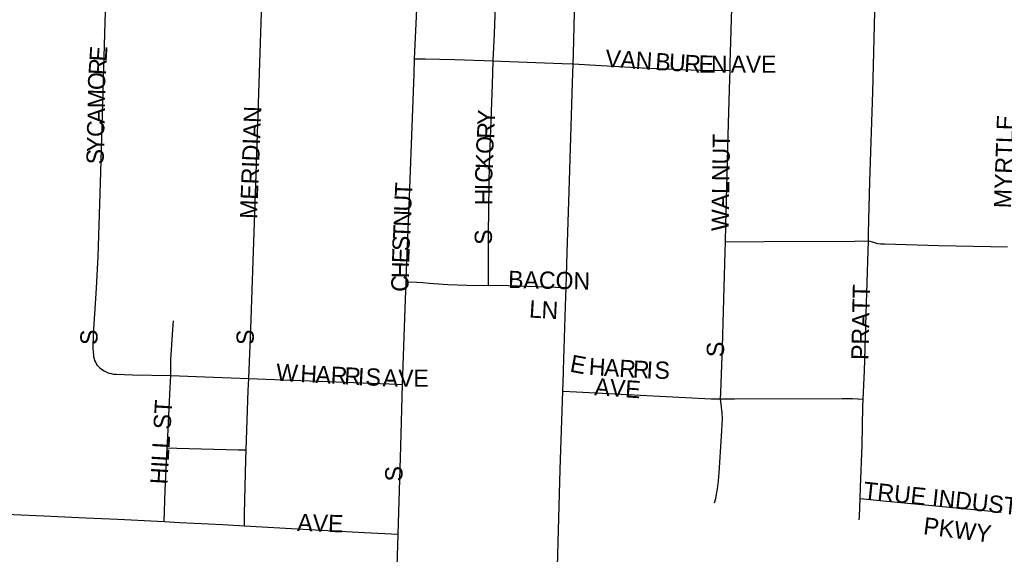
# Model space of a CAD drawing. Header units: feet. Extents: x 2113747 to 2516209, y 960708 to 1356798.
# Tile 114 of 253: x 2313538 to 2316394, y 1149916 to 1151467. Entities that reach past the tile are written whole.
import ezdxf

# ---------------------------------------------------------------- set-up
doc = ezdxf.new("R2010")
doc.units = ezdxf.units.FT
doc.header["$LTSCALE"] = 50
doc.header["$MEASUREMENT"] = 0
for name, color, linetype in [('0_Xref', 7, 'Continuous'), ('GM_X_City_Street', 251, 'Continuous'), ('GM_X_City_Street_Text', 251, 'Continuous')]:
    doc.layers.add(name, color=color, linetype=linetype)
doc.styles.add('Styledgn030', font='dgn030.shx')

# ---------------------------------------------------------------- blocks, each defined once
blk = doc.blocks.new('POR')
at = {"layer": 'GM_X_City_Street', "flags": 128}
for points in [[(2313763.9, 1150463.7), (2313760.7, 1150468.2), (2313758.3, 1150473.5), (2313756.2, 1150478.2), (2313754.6, 1150483.4), (2313753.3, 1150488.3), (2313752.5, 1150493.4), (2313751.6, 1150502.5), (2313751.2, 1150513.6), (2313752.1, 1150553.3), (2313760.2, 1150687.8), (2313765.5, 1150779.5), (2313772.8, 1151024.3), (2313780.9, 1151294.3), (2313790.5, 1151622.5), (2313797.7, 1151800.7)], [(2314202.3, 1150425.7), (2314207.8, 1150570.4), (2314223.3, 1151019.1), (2314238.9, 1151487.4), (2314249, 1151747), (2314250.9, 1151793.5)], [(2314683.2, 1151353.2), (2314690.7, 1151518.1), (2314697.5, 1151701.6), (2314700.6, 1151779.3)], [(2314911.2, 1151347.8), (2314915.5, 1151426.1), (2314923.1, 1151645.2), (2314926.6, 1151770.1)], [(2315143.1, 1151338.5), (2315144, 1151368.9), (2315149.8, 1151607.5), (2315156, 1151756.9)], [(2315598.2, 1151319.2), (2315598.4, 1151340.2), (2315604.8, 1151533.3), (2315610.7, 1151686.3), (2315612.1, 1151743.1)], [(2315999.8, 1150825.2), (2315999.8, 1150847.9), (2316003.7, 1150997.5), (2316012.2, 1151256.5), (2316019.6, 1151530.7), (2316025.7, 1151706.8), (2316026.7, 1151734.2)], [(2314659.1, 1150706.6), (2314659.9, 1150738.2), (2314668.4, 1150951.7), (2314681.6, 1151309.7), (2314683.2, 1151353.2)], [(2314683.2, 1151353.2), (2314714, 1151353), (2314798.8, 1151351.8), (2314885.4, 1151348.8), (2314911.2, 1151347.8)], [(2314897.8, 1150696.1), (2314897.8, 1150728.2), (2314897.3, 1150845.1), (2314899.7, 1150989.6), (2314900.3, 1151045), (2314908.8, 1151279.2), (2314911.2, 1151347.8)], [(2314911.2, 1151347.8), (2314933, 1151346.9), (2315110.9, 1151339.9), (2315143.1, 1151338.5)], [(2315122.8, 1150690), (2315126.2, 1150791.4), (2315132, 1150968.2), (2315141.4, 1151283.9), (2315143.1, 1151338.5)], [(2315143.1, 1151338.5), (2315224.2, 1151333.8), (2315361.2, 1151326.5), (2315510.4, 1151320), (2315598.2, 1151319.2)], [(2315585.1, 1150822.8), (2315586.5, 1150871.3), (2315593.8, 1151167), (2315597.5, 1151295.4), (2315598.2, 1151319.2)], [(2315570.3, 1150367), (2315571.1, 1150385), (2315576.5, 1150517.4), (2315584.3, 1150793.3), (2315585.1, 1150822.8)], [(2315585.1, 1150822.8), (2315697, 1150823.2), (2315959.6, 1150824.5), (2315999.8, 1150825.2)], [(2315984.1, 1150365.9), (2315987.8, 1150448.1), (2315994.2, 1150644.7), (2315999.8, 1150825.2)], [(2315999.8, 1150825.2), (2316013.9, 1150821.5), (2316025.9, 1150818.1), (2316034.9, 1150816.8), (2316045.8, 1150816.4), (2316204.2, 1150811.6), (2316353.4, 1150808.6), (2316403.2, 1150807.6)], [(2314648.6, 1150408.5), (2314654.7, 1150602), (2314659.1, 1150706.6)], [(2314659.1, 1150706.6), (2314689.7, 1150705.5), (2314707, 1150704.3), (2314725.9, 1150702.5), (2314779.2, 1150698.9), (2314834.5, 1150696.8), (2314897.8, 1150696.1)], [(2314897.8, 1150696.1), (2314927.6, 1150696.7), (2315092.2, 1150691.2), (2315122.8, 1150690)], [(2315114.7, 1150442), (2315115, 1150450.5), (2315121.1, 1150636.1), (2315122.8, 1150690)], [(2313976.3, 1150434.4), (2313976.3, 1150465.8), (2313976.1, 1150480.2), (2313982.4, 1150568), (2313984, 1150593.3)], [(2313763.9, 1150463.7), (2313769.4, 1150457.9), (2313775.2, 1150453.2), (2313782.5, 1150448.5), (2313790.5, 1150444.4), (2313796.6, 1150441.9), (2313803.3, 1150440.3), (2313810.2, 1150439), (2313818.4, 1150438.2), (2313864.6, 1150436.8), (2313976.3, 1150434.4)], [(2313965.4, 1150225), (2313967.6, 1150257.9), (2313974.6, 1150399.5), (2313976.3, 1150434.4)], [(2313976.3, 1150434.4), (2314100.3, 1150429.4), (2314202.3, 1150425.7)], [(2315113.1, 1150389.3), (2315114.7, 1150442)], [(2314194.8, 1150219.5), (2314200.9, 1150391.2), (2314202.3, 1150425.7)], [(2314202.3, 1150425.7), (2314301.9, 1150422.2), (2314609.7, 1150410.1), (2314648.6, 1150408.5)], [(2314635.3, 1149974.4), (2314643, 1150228.5), (2314648.6, 1150408.5)], [(2315178.3, 1149270.2), (2315132.7, 1149474.4), (2315126.4, 1149507.1), (2315122, 1149536), (2315112.3, 1149607.6), (2315108.2, 1149642.5), (2315104.4, 1149679.6), (2315100.9, 1149716.3), (2315099.2, 1149748.5), (2315097.2, 1149801.1), (2315097.4, 1149880), (2315105.9, 1150161.7), (2315113.1, 1150389.3)], [(2315113.1, 1150389.3), (2315152.5, 1150387.5), (2315375.6, 1150375.6), (2315543.3, 1150367.5), (2315570.3, 1150367)], [(2315553.4, 1150065), (2315556.6, 1150078.3), (2315559, 1150090.2), (2315561.4, 1150105.9), (2315564.3, 1150128.7), (2315566.3, 1150152.6), (2315573.9, 1150258.8), (2315576.1, 1150309.3), (2315575.4, 1150326.6), (2315573.9, 1150342.4), (2315570.3, 1150367)], [(2315570.3, 1150367), (2315611.5, 1150366.8), (2315923.6, 1150368.1), (2315953.4, 1150367.7), (2315984.1, 1150365.9)], [(2315975.2, 1150077.6), (2315976.3, 1150110.8), (2315981.7, 1150232.9), (2315983.7, 1150343.6), (2315984.1, 1150365.9)], [(2313957.1, 1150010.8), (2313959.8, 1150102.4), (2313965.4, 1150225)], [(2313965.4, 1150225), (2313994, 1150223.9), (2314172.3, 1150219.5), (2314194.8, 1150219.5)], [(2314189.5, 1149998.7), (2314189.6, 1150033.8), (2314193.9, 1150191.5), (2314194.8, 1150219.5)], [(2315972.8, 1150015.6), (2315973.3, 1150025.5), (2315975.2, 1150077.6)], [(2315975.2, 1150077.6), (2316022.8, 1150072.9), (2316345.6, 1150041.9), (2316384.3, 1150038.2)], [(2312772.1, 1150005.4), (2312803, 1150008.4), (2312839.2, 1150012), (2312886.1, 1150016.7), (2312989.9, 1150027.3), (2313079.8, 1150036.5), (2313106.5, 1150039.4), (2313136.5, 1150041.5), (2313164.5, 1150042.3), (2313188.7, 1150042.3), (2313230, 1150041.9), (2313272.2, 1150040.9), (2313365.6, 1150037.8), (2313428.7, 1150035.3), (2313519.7, 1150031.8), (2313608.2, 1150028), (2313729.6, 1150022.1), (2313822.5, 1150017.5), (2313957.1, 1150010.8)], [(2313957.1, 1150010.8), (2314002, 1150008.6), (2314126.7, 1150002.2), (2314189.5, 1149998.7)], [(2314189.5, 1149998.7), (2314360.4, 1149989.4), (2314538.3, 1149979.7), (2314635.3, 1149974.4)], [(2314626.5, 1149670.6), (2314629.6, 1149786.2), (2314635.3, 1149974.4)]]:
    blk.add_lwpolyline(points, dxfattribs=at)
at = {"layer": 'GM_X_City_Street_Text', "char_height": 50, "attachment_point": 7, "line_spacing_factor": 0.8, "style": 'Styledgn030'}
for s, insert, rotation in [('{\\Fdgn000|c0;\\C256;E}', (2313789.8, 1151344.6), 86.3095), ('{\\Fdgn000|c0;\\C256;V}', (2315235.3, 1151330.4), 356.3255), ('{\\Fdgn000|c0;\\C256;A}', (2315279.2, 1151327.6), 356.3223), ('{\\Fdgn000|c0;\\C256;N}', (2315323.1, 1151324.7), 356.3223), ('{\\Fdgn000|c0;\\C256;R}', (2313787.3, 1151305.2), 86.5009), ('{\\Fdgn000|c0;\\C256;B}', (2315380.2, 1151321.1), 356.3297), ('{\\Fdgn000|c0;\\C256;U}', (2315419.7, 1151318.6), 356.3255), ('{\\Fdgn000|c0;\\C256;R}', (2315464.2, 1151315.7), 356.7601), ('{\\Fdgn000|c0;\\C256;E}', (2315506.6, 1151313.4), 359.0914), ('{\\Fdgn000|c0;\\C256;N}', (2315542.9, 1151312.8), 359.9703), ('{\\Fdgn000|c0;\\C256;A}', (2315600.1, 1151312.8), 359.9929), ('{\\Fdgn000|c0;\\C256;V}', (2315644.1, 1151312.8), 359.9929), ('{\\Fdgn000|c0;\\C256;E}', (2315688.1, 1151312.8), 359.9956), ('{\\Fdgn000|c0;\\C256;O}', (2313785.9, 1151262), 88.0981), ('{\\Fdgn000|c0;\\C256;M}', (2313785, 1151209.7), 88.9617), ('{\\Fdgn000|c0;\\C256;A}', (2313784.2, 1151165.7), 88.9794), ('{\\Fdgn000|c0;\\C256;MERIDIAN}', (2314226.4, 1150888.3), 87.8274), ('{\\Fdgn000|c0;\\C256;Y}', (2314915.4, 1151160.1), 87.6509), ('{\\Fdgn000|c0;\\C256;C}', (2313783.5, 1151126.1), 88.9729), ('{\\Fdgn000|c0;\\C256;R}', (2314913.8, 1151120.5), 87.6526), ('{\\Fdgn000|c0;\\C256;MYRTLE}', (2316413.2, 1150919.2), 87.9877), ('{\\Fdgn000|c0;\\C256;Y}', (2313782.7, 1151082.1), 88.9508), ('{\\Fdgn000|c0;\\C256;O}', (2314912, 1151076.6), 87.6605), ('{\\Fdgn000|c0;\\C256;WALNUT}', (2315594.8, 1150853.3), 89.182), ('{\\Fdgn000|c0;\\C256;S}', (2313782, 1151046.9), 88.9618), ('{\\Fdgn000|c0;\\C256;K}', (2314910.2, 1151032.6), 87.6605), ('{\\Fdgn000|c0;\\C256;C}', (2314908.8, 1150993.2), 88.0326), ('{\\Fdgn000|c0;\\C256;T}', (2314675.7, 1150953.2), 87.5296), ('{\\Fdgn000|c0;\\C256;I}', (2314908.5, 1150971.7), 89.0386), ('{\\Fdgn000|c0;\\C256;U}', (2314673.8, 1150909.2), 87.5076), ('{\\Fdgn000|c0;\\C256;H}', (2314908.4, 1150928.2), 89.9344), ('{\\Fdgn000|c0;\\C256;N}', (2314671.9, 1150865.3), 87.5158), ('{\\Fdgn000|c0;\\C256;T}', (2314670.4, 1150830.1), 87.4855), ('{\\Fdgn000|c0;\\C256;S}', (2314668.8, 1150794.9), 87.5128), ('{\\Fdgn000|c0;\\C256;S}', (2314908.4, 1150813.9), 90), ('{\\Fdgn000|c0;\\C256;E}', (2314667.4, 1150759.8), 87.5947), ('{\\Fdgn000|c0;\\C256;H}', (2314666.5, 1150716.4), 88.8197), ('{\\Fdgn000|c0;\\C256;C}', (2314666.4, 1150677.4), 89.9028), ('{\\Fdgn000|c0;\\C256;BACON}', (2314954.2, 1150687.9), 358.8077), ('{\\Fdgn000|c0;\\C256;PRATT}', (2315999.6, 1150479.3), 88.6987), ('{\\Fdgn000|c0;\\C256;L}', (2315014.4, 1150603.1), 356.4731), ('{\\Fdgn000|c0;\\C256;N}', (2315050.4, 1150600.8), 357.1467), ('{\\Fdgn000|c0;\\C256;S}', (2313764.4, 1150523.4), 90), ('{\\Fdgn000|c0;\\C256;S}', (2314217.6, 1150523.4), 90), ('{\\Fdgn000|c0;\\C256;S}', (2315581.6, 1150488.2), 90), ('{\\Fdgn000|c0;\\C256;E}', (2315131.5, 1150446.2), 349.5901), ('{\\Fdgn000|c0;\\C256;W}', (2314280.6, 1150419.6), 356.9554), ('{\\Fdgn000|c0;\\C256;H}', (2314350.9, 1150415.8), 356.9756), ('{\\Fdgn000|c0;\\C256;A}', (2314394.9, 1150413.5), 356.9756), ('{\\Fdgn000|c0;\\C256;R}', (2314438.8, 1150411.2), 356.975), ('{\\Fdgn000|c0;\\C256;H}', (2315187.3, 1150436.4), 356.2432), ('{\\Fdgn000|c0;\\C256;A}', (2315231.8, 1150433.5), 356.7615), ('{\\Fdgn000|c0;\\C256;R}', (2315275.7, 1150431), 356.7434), ('{\\Fdgn000|c0;\\C256;R}', (2315315.3, 1150428.8), 356.7364), ('{\\Fdgn000|c0;\\C256;I}', (2315354.8, 1150426.5), 356.7208), ('{\\Fdgn000|c0;\\C256;S}', (2315378.4, 1150425.2), 358.0714), ('{\\Fdgn000|c0;\\C256;R}', (2314478.3, 1150409.1), 356.975), ('{\\Fdgn000|c0;\\C256;I}', (2314517.9, 1150407), 356.939), ('{\\Fdgn000|c0;\\C256;S}', (2314539.9, 1150405.8), 356.9739), ('{\\Fdgn000|c0;\\C256;A}', (2314590.1, 1150403.1), 358.5403), ('{\\Fdgn000|c0;\\C256;V}', (2314635.9, 1150402), 359.9478), ('{\\Fdgn000|c0;\\C256;E}', (2314679.9, 1150401.9), 359.9956), ('{\\Fdgn000|c0;\\C256;AVE}', (2315203.8, 1150377.7), 356.0574), ('{\\Fdgn000|c0;\\C256;HILL ST}', (2313966.8, 1150117.8), 86.6293), ('{\\Fdgn000|c0;\\C256;S}', (2314648.8, 1150127.4), 90), ('{\\Fdgn000|c0;\\C256;TRUE INDUSTRIAL}', (2315983.1, 1150076.4), 353.9669), ('{\\Fdgn000|c0;\\C256;AVE}', (2314342.3, 1149984), 358.0261), ('{\\Fdgn000|c0;\\C256;PKWY}', (2316157.1, 1149974.4), 352.873)]:
    blk.add_mtext(s, dxfattribs=dict(at, insert=insert, rotation=rotation))

msp = doc.modelspace()

# ---------------------------------------------------------------- block references
at = {"layer": '0_Xref'}
msp.add_blockref('POR', (0, 0), dxfattribs=at)

doc.saveas('drawing.dxf')
